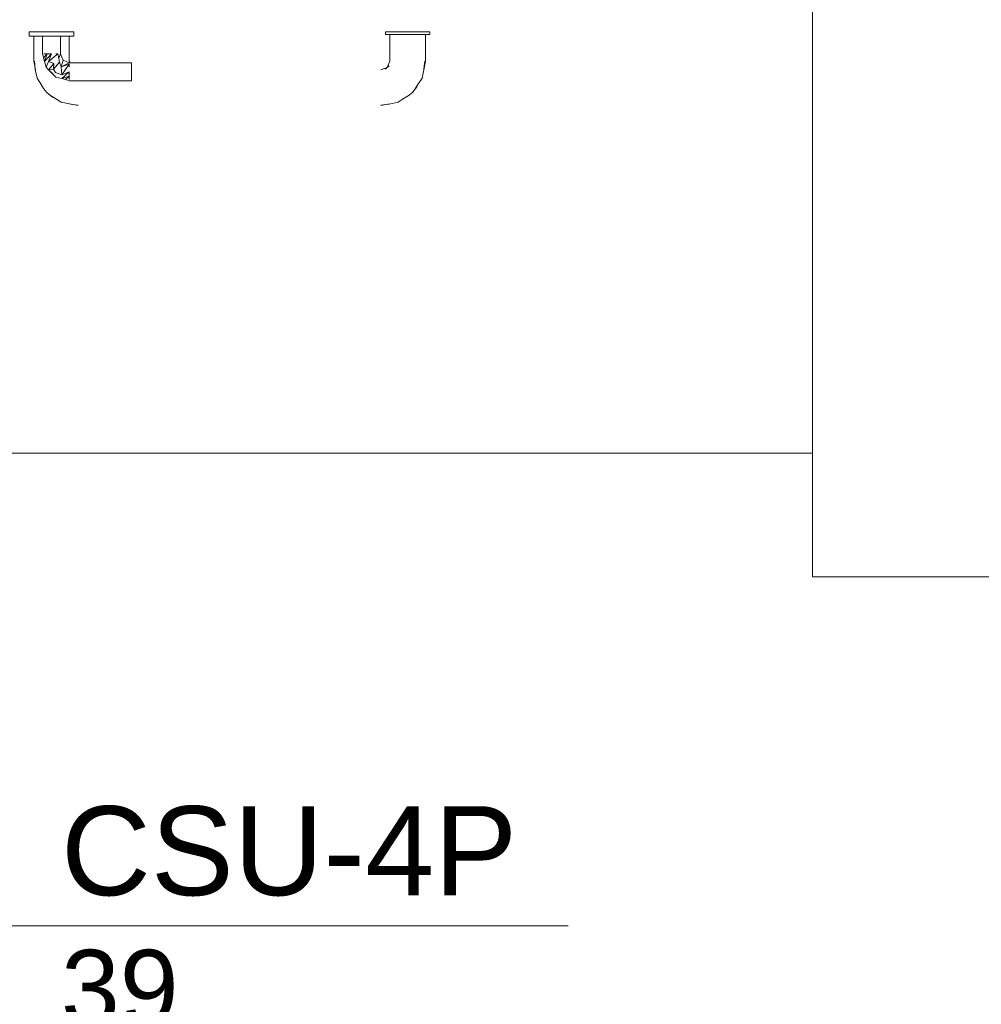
# Model space of a CAD drawing. Header units: millimetres. Extents: x 4476663 to 4477054, y -30323851 to -30323414.
# Tile 112 of 256: x 4476944.1 to 4476946.26, y -30323781.84 to -30323779.62. Entities that reach past the tile are written whole.
import ezdxf

# ---------------------------------------------------------------- set-up
doc = ezdxf.new("R2010")
doc.units = ezdxf.units.MM
doc.linetypes.add('NULL', pattern=[0])
for name, color, linetype, lineweight in [('CE-Textos fios', 7, 'Continuous', 9), ('IFC-Parede padrão-Contorno', 44, 'Continuous', 5), ('IFC-Porta-Contorno', 142, 'Continuous', 5)]:
    doc.layers.add(name, color=color, linetype=linetype, lineweight=lineweight)
doc.styles.add('ARIAL', font='arial.ttf')

msp = doc.modelspace()

# ---------------------------------------------------------------- linework, layer by layer
at = {"layer": 'CE-Textos fios'}
msp.add_line((4476944.0761, -30323781.6598), (4476945.3295, -30323781.6598), dxfattribs=at)
at = {"layer": 'IFC-Parede padrão-Contorno', "color": 8, "lineweight": 5}
for p, q in [((4476945.8786, -30323780.8758), (4476945.8786, -30323779.5819)), ((4476899.984, -30323780.598), (4476945.8786, -30323780.598)), ((4476945.8786, -30323780.8758), (4476946.8786, -30323780.8758))]:
    msp.add_line(p, q, dxfattribs=at)
at = {"layer": 'IFC-Porta-Contorno', "color": 8, "lineweight": 5}
for p, q in [((4476944.1191, -30323779.6519), (4476944.1208, -30323779.6519)), ((4476944.1191, -30323779.6619), (4476944.1191, -30323779.6519)), ((4476944.1191, -30323779.6619), (4476944.1208, -30323779.6619)), ((4476944.1208, -30323779.6519), (4476944.1258, -30323779.6519)), ((4476944.1208, -30323779.6619), (4476944.1258, -30323779.6619)), ((4476944.1258, -30323779.6519), (4476944.1337, -30323779.6519)), ((4476944.1258, -30323779.6619), (4476944.1337, -30323779.6619)), ((4476944.1291, -30323779.7179), (4476944.1291, -30323779.6619)), ((4476944.1337, -30323779.6519), (4476944.1441, -30323779.6519)), ((4476944.1337, -30323779.6619), (4476944.1441, -30323779.6619)), ((4476944.1441, -30323779.6519), (4476944.1561, -30323779.6519)), ((4476944.1441, -30323779.6619), (4476944.1561, -30323779.6619)), ((4476944.1491, -30323779.7019), (4476944.1491, -30323779.6619)), ((4476944.1561, -30323779.6519), (4476944.1691, -30323779.6519)), ((4476944.1561, -30323779.6619), (4476944.1691, -30323779.6619)), ((4476944.1691, -30323779.6519), (4476944.182, -30323779.6519)), ((4476944.1691, -30323779.6619), (4476944.182, -30323779.6619)), ((4476944.182, -30323779.6519), (4476944.1941, -30323779.6519)), ((4476944.182, -30323779.6619), (4476944.1941, -30323779.6619)), ((4476944.1891, -30323779.7019), (4476944.1891, -30323779.6619)), ((4476944.1941, -30323779.6519), (4476944.2044, -30323779.6519)), ((4476944.1941, -30323779.6619), (4476944.2044, -30323779.6619)), ((4476944.2044, -30323779.6519), (4476944.2124, -30323779.6519)), ((4476944.2044, -30323779.6619), (4476944.2124, -30323779.6619)), ((4476944.2091, -30323779.7179), (4476944.2091, -30323779.6619)), ((4476944.2124, -30323779.6519), (4476944.2174, -30323779.6519)), ((4476944.2124, -30323779.6619), (4476944.2174, -30323779.6619)), ((4476944.2174, -30323779.6519), (4476944.2191, -30323779.6519)), ((4476944.2174, -30323779.6619), (4476944.2191, -30323779.6619)), ((4476944.2191, -30323779.6619), (4476944.2191, -30323779.6519)), ((4476944.9191, -30323779.6519), (4476944.9208, -30323779.6519)), ((4476944.9191, -30323779.6579), (4476944.9191, -30323779.6519)), ((4476944.9191, -30323779.6579), (4476944.9208, -30323779.6579)), ((4476944.9208, -30323779.6519), (4476944.9258, -30323779.6519)), ((4476944.9208, -30323779.6579), (4476944.9258, -30323779.6579)), ((4476944.9258, -30323779.6519), (4476944.9337, -30323779.6519)), ((4476944.9258, -30323779.6579), (4476944.9337, -30323779.6579)), ((4476944.9291, -30323779.7179), (4476944.9291, -30323779.6579)), ((4476944.9337, -30323779.6519), (4476944.9441, -30323779.6519)), ((4476944.9337, -30323779.6579), (4476944.9441, -30323779.6579)), ((4476944.9441, -30323779.6519), (4476944.9561, -30323779.6519)), ((4476944.9441, -30323779.6579), (4476944.9561, -30323779.6579)), ((4476944.9561, -30323779.6519), (4476944.9691, -30323779.6519)), ((4476944.9561, -30323779.6579), (4476944.9691, -30323779.6579)), ((4476944.9691, -30323779.6519), (4476944.982, -30323779.6519)), ((4476944.9691, -30323779.6579), (4476944.982, -30323779.6579)), ((4476944.982, -30323779.6519), (4476944.9941, -30323779.6519)), ((4476944.982, -30323779.6579), (4476944.9941, -30323779.6579)), ((4476944.9941, -30323779.6519), (4476945.0044, -30323779.6519)), ((4476944.9941, -30323779.6579), (4476945.0044, -30323779.6579)), ((4476945.0044, -30323779.6519), (4476945.0124, -30323779.6519)), ((4476945.0044, -30323779.6579), (4476945.0124, -30323779.6579)), ((4476945.0091, -30323779.7179), (4476945.0091, -30323779.6579)), ((4476945.0124, -30323779.6519), (4476945.0174, -30323779.6519)), ((4476945.0124, -30323779.6579), (4476945.0174, -30323779.6579)), ((4476945.0174, -30323779.6519), (4476945.0191, -30323779.6519)), ((4476945.0174, -30323779.6579), (4476945.0191, -30323779.6579)), ((4476945.0191, -30323779.6579), (4476945.0191, -30323779.6519)), ((4476944.1491, -30323779.7019), (4476944.1502, -30323779.7061)), ((4476944.1502, -30323779.7061), (4476944.1514, -30323779.7104)), ((4476944.1514, -30323779.7104), (4476944.1591, -30323779.7019)), ((4476944.1518, -30323779.7019), (4476944.1549, -30323779.7019)), ((4476944.1536, -30323779.7189), (4476944.1691, -30323779.7019)), ((4476944.1536, -30323779.7189), (4476944.1591, -30323779.7019)), ((4476944.1549, -30323779.7019), (4476944.1591, -30323779.7019)), ((4476944.1591, -30323779.7019), (4476944.1639, -30323779.7019)), ((4476944.1625, -30323779.7185), (4476944.1832, -30323779.7019)), ((4476944.1625, -30323779.7185), (4476944.1691, -30323779.7019)), ((4476944.1639, -30323779.7019), (4476944.1691, -30323779.7019)), ((4476944.1791, -30323779.7019), (4476944.1832, -30323779.7019)), ((4476944.1832, -30323779.7019), (4476944.1853, -30323779.7115)), ((4476944.1853, -30323779.7115), (4476944.1891, -30323779.7019)), ((4476944.1891, -30323779.7019), (4476944.192, -30323779.709)), ((4476944.192, -30323779.709), (4476944.1949, -30323779.716)), ((4476944.1291, -30323779.7179), (4476944.133, -30323779.7374)), ((4476944.1305, -30323779.7179), (4476944.1325, -30323779.735)), ((4476944.1514, -30323779.7104), (4476944.1536, -30323779.7189)), ((4476944.1536, -30323779.7189), (4476944.1571, -30323779.7319)), ((4476944.1571, -30323779.7319), (4476944.1625, -30323779.7185)), ((4476944.1625, -30323779.7185), (4476944.174, -30323779.723)), ((4476944.1626, -30323779.7374), (4476944.174, -30323779.723)), ((4476944.1738, -30323779.7359), (4476944.1871, -30323779.72)), ((4476944.1738, -30323779.7359), (4476944.174, -30323779.723)), ((4476944.1853, -30323779.7115), (4476944.1871, -30323779.72)), ((4476944.1871, -30323779.72), (4476944.1905, -30323779.7309)), ((4476944.1905, -30323779.7309), (4476944.1949, -30323779.716)), ((4476944.1905, -30323779.7309), (4476944.2091, -30323779.7219)), ((4476944.1905, -30323779.7309), (4476944.2091, -30323779.7246)), ((4476944.1905, -30323779.7309), (4476944.1924, -30323779.7485)), ((4476944.1924, -30323779.7485), (4476944.2091, -30323779.7246)), ((4476944.1949, -30323779.716), (4476944.2091, -30323779.7219)), ((4476944.2091, -30323779.7179), (4476944.2107, -30323779.7219)), ((4476944.2091, -30323779.7219), (4476944.3491, -30323779.7219)), ((4476944.2091, -30323779.7277), (4476944.2091, -30323779.7246)), ((4476944.2091, -30323779.7319), (4476944.2091, -30323779.7277)), ((4476944.3491, -30323779.7226), (4476944.3491, -30323779.7219)), ((4476944.3491, -30323779.7246), (4476944.3491, -30323779.7226)), ((4476944.3491, -30323779.7277), (4476944.3491, -30323779.7246)), ((4476944.3491, -30323779.7319), (4476944.3491, -30323779.7277)), ((4476944.9184, -30323779.7364), (4476944.9272, -30323779.7284)), ((4476944.9232, -30323779.732), (4476944.9291, -30323779.7179)), ((4476945.0052, -30323779.7374), (4476945.0091, -30323779.7179)), ((4476945.0056, -30323779.735), (4476945.0077, -30323779.7179)), ((4476944.1325, -30323779.735), (4476944.133, -30323779.7374)), ((4476944.1326, -30323779.7355), (4476944.1327, -30323779.7365)), ((4476944.1327, -30323779.7365), (4476944.1367, -30323779.7562)), ((4476944.1571, -30323779.7319), (4476944.1626, -30323779.7374)), ((4476944.1626, -30323779.7374), (4476944.1738, -30323779.7359)), ((4476944.1626, -30323779.7374), (4476944.1681, -30323779.7429)), ((4476944.1626, -30323779.7374), (4476944.1736, -30323779.7484)), ((4476944.1681, -30323779.7429), (4476944.1791, -30323779.7539)), ((4476944.1736, -30323779.7484), (4476944.1791, -30323779.7539)), ((4476944.1738, -30323779.7359), (4476944.1783, -30323779.7438)), ((4476944.1783, -30323779.7438), (4476944.1924, -30323779.7485)), ((4476944.1921, -30323779.7573), (4476944.2091, -30323779.7419)), ((4476944.1921, -30323779.7573), (4476944.2091, -30323779.7519)), ((4476944.1924, -30323779.7485), (4476944.2091, -30323779.7419)), ((4476944.2006, -30323779.7596), (4476944.2091, -30323779.7519)), ((4476944.2091, -30323779.7471), (4476944.2091, -30323779.7419)), ((4476944.2091, -30323779.7519), (4476944.2091, -30323779.7471)), ((4476944.2091, -30323779.756), (4476944.2091, -30323779.7519)), ((4476944.3491, -30323779.7367), (4476944.3491, -30323779.7319)), ((4476944.3491, -30323779.7419), (4476944.3491, -30323779.7367)), ((4476944.3491, -30323779.7471), (4476944.3491, -30323779.7419)), ((4476944.3491, -30323779.7519), (4476944.3491, -30323779.7471)), ((4476944.3491, -30323779.756), (4476944.3491, -30323779.7519)), ((4476944.9091, -30323779.7379), (4476944.9232, -30323779.7321)), ((4476945.0015, -30323779.7562), (4476945.0052, -30323779.7374)), ((4476945.0052, -30323779.7374), (4476945.0056, -30323779.735)), ((4476944.1367, -30323779.7562), (4476944.1475, -30323779.7724)), ((4476944.1437, -30323779.7666), (4476944.1513, -30323779.7791)), ((4476944.1791, -30323779.7539), (4476944.1921, -30323779.7573)), ((4476944.1921, -30323779.7573), (4476944.2006, -30323779.7596)), ((4476944.2006, -30323779.7596), (4476944.2048, -30323779.7608)), ((4476944.2048, -30323779.7608), (4476944.2091, -30323779.7619)), ((4476944.2091, -30323779.7592), (4476944.2091, -30323779.756)), ((4476944.2091, -30323779.7619), (4476944.3491, -30323779.7619)), ((4476944.3491, -30323779.7592), (4476944.3491, -30323779.756)), ((4476944.3491, -30323779.7612), (4476944.3491, -30323779.7592)), ((4476944.3491, -30323779.7619), (4476944.3491, -30323779.7612)), ((4476944.9798, -30323779.7886), (4476944.9898, -30323779.7754)), ((4476944.986, -30323779.7802), (4476944.9906, -30323779.7724)), ((4476944.9898, -30323779.7754), (4476944.9926, -30323779.7694)), ((4476944.9906, -30323779.7724), (4476945.0015, -30323779.7562)), ((4476944.1513, -30323779.7791), (4476944.1584, -30323779.7886)), ((4476944.1584, -30323779.7886), (4476944.1668, -30323779.7948)), ((4476944.1584, -30323779.7886), (4476944.1716, -30323779.7986)), ((4476944.1668, -30323779.7948), (4476944.1746, -30323779.7994)), ((4476944.9578, -30323779.8033), (4476944.9703, -30323779.7957)), ((4476944.9703, -30323779.7957), (4476944.9798, -30323779.7886)), ((4476944.9798, -30323779.7886), (4476944.986, -30323779.7802)), ((4476944.1716, -30323779.7986), (4476944.1776, -30323779.8014)), ((4476944.1746, -30323779.7994), (4476944.1908, -30323779.8103)), ((4476944.1908, -30323779.8103), (4476944.2096, -30323779.814)), ((4476944.2096, -30323779.814), (4476944.2119, -30323779.8144)), ((4476944.2096, -30323779.814), (4476944.2291, -30323779.8179)), ((4476944.2119, -30323779.8144), (4476944.2291, -30323779.8165)), ((4476944.9091, -30323779.8179), (4476944.9286, -30323779.814)), ((4476944.9091, -30323779.8165), (4476944.9262, -30323779.8144)), ((4476944.9262, -30323779.8144), (4476944.9286, -30323779.814)), ((4476944.9266, -30323779.8144), (4476944.9277, -30323779.8143)), ((4476944.9277, -30323779.8143), (4476944.9474, -30323779.8103)), ((4476944.9474, -30323779.8103), (4476944.9636, -30323779.7994))]:
    msp.add_line(p, q, dxfattribs=at)

# ---------------------------------------------------------------- texts
at = {"layer": 'CE-Textos fios', "linetype": 'NULL', "attachment_point": 7, "line_spacing_factor": 0.6, "style": 'ARIAL'}
for s, insert, char_height, width in [('CSU-4P', (4476944.1904, -30323781.5938), 0.2, 2.049695), ('39', (4476944.1904, -30323781.8859), 0.17, 0.52814)]:
    msp.add_mtext(s, dxfattribs=dict(at, insert=insert, char_height=char_height, width=width))

doc.saveas('drawing.dxf')
